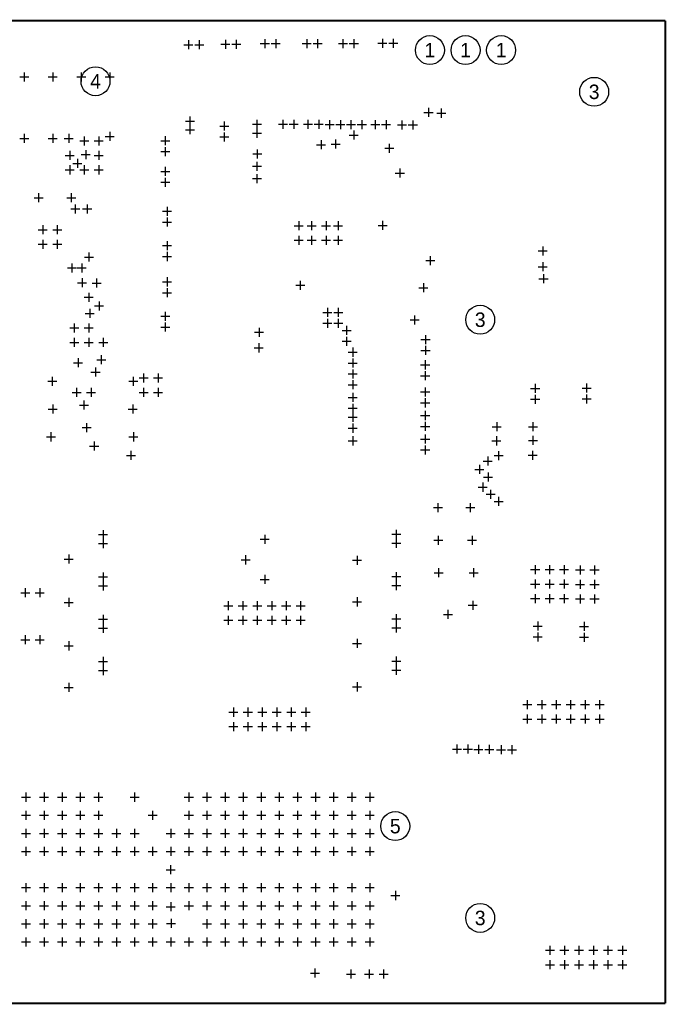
# Model space of a CAD drawing. Extents: x 0 to 258, y -1 to 175.
# Tile 2 of 3: x 52 to 97, y 0 to 69. Entities that reach past the tile are written whole.
import ezdxf
from ezdxf.enums import TextEntityAlignment as Align

# ---------------------------------------------------------------- set-up
doc = ezdxf.new("R2010")
doc.units = 0
doc.layers.add('BG_OUTLINE', color=254, linetype='CONTINUOUS')
doc.layers.add('MA_NCLEGEND-1-8', color=7, linetype='CONTINUOUS')

# ---------------------------------------------------------------- blocks, each defined once
blk = doc.blocks.new('FIGURE_CROSS')
for points in [[(-0.5, 0), (0.5, 0)], [(0, 0.5), (0, -0.5)]]:
    blk.add_lwpolyline(points)
blk = doc.blocks.new('FIGURE_CIRCLE')
blk.add_circle((0, 0), 0.5)

msp = doc.modelspace()

# ---------------------------------------------------------------- linework, layer by layer
at = {"layer": 'BG_OUTLINE', "const_width": 0.127}
for points in [[(96.999806, 69.000116), (0, 69.000116)], [(96.999806, 0), (96.999806, 69.000116)], [(0, 0), (96.999806, 0)]]:
    msp.add_lwpolyline(points, dxfattribs=at)

# ---------------------------------------------------------------- block references
at = {"layer": 'MA_NCLEGEND-1-8'}
for name, p, xscale, yscale in [('FIGURE_CIRCLE', (80.47101, 66.929), 2.032, 2.032), ('FIGURE_CIRCLE', (82.971132, 66.929), 2.032, 2.032), ('FIGURE_CIRCLE', (85.471, 66.929), 2.032, 2.032), ('FIGURE_CROSS', (63.5254, 67.31), 0.635, 0.635), ('FIGURE_CROSS', (64.2874, 67.31), 0.635, 0.635), ('FIGURE_CROSS', (66.1162, 67.3354), 0.635, 0.635), ('FIGURE_CROSS', (66.8782, 67.3354), 0.635, 0.635), ('FIGURE_CROSS', (68.8848, 67.3862), 0.635, 0.635), ('FIGURE_CROSS', (69.6468, 67.3862), 0.635, 0.635), ('FIGURE_CROSS', (71.8312, 67.3862), 0.635, 0.635), ('FIGURE_CROSS', (72.5932, 67.3862), 0.635, 0.635), ('FIGURE_CROSS', (74.3712, 67.3862), 0.635, 0.635), ('FIGURE_CROSS', (75.1332, 67.3862), 0.635, 0.635), ('FIGURE_CROSS', (77.1398, 67.4116), 0.635, 0.635), ('FIGURE_CROSS', (77.9018, 67.4116), 0.635, 0.635), ('FIGURE_CIRCLE', (56.999886, 64.737996), 2.032, 2.032), ('FIGURE_CROSS', (51.999896, 65.0494), 0.635, 0.635), ('FIGURE_CROSS', (53.999892, 65.0494), 0.635, 0.635), ('FIGURE_CROSS', (55.999888, 65.0494), 0.635, 0.635), ('FIGURE_CROSS', (57.999884, 65.0494), 0.635, 0.635), ('FIGURE_CIRCLE', (92.00007, 64.000126), 2.032, 2.032), ('FIGURE_CROSS', (63.627, 61.9506), 0.635, 0.635), ('FIGURE_CROSS', (80.37322, 62.55258), 0.635, 0.635), ('FIGURE_CROSS', (81.27238, 62.50178), 0.635, 0.635), ('FIGURE_CROSS', (63.627, 61.341), 0.635, 0.635), ('FIGURE_CROSS', (66.04, 61.595), 0.635, 0.635), ('FIGURE_CROSS', (68.326, 61.722), 0.635, 0.635), ('FIGURE_CROSS', (70.1548, 61.722), 0.635, 0.635), ('FIGURE_CROSS', (70.9168, 61.722), 0.635, 0.635), ('FIGURE_CROSS', (71.9074, 61.722), 0.635, 0.635), ('FIGURE_CROSS', (72.6694, 61.722), 0.635, 0.635), ('FIGURE_CROSS', (73.4314, 61.6966), 0.635, 0.635), ('FIGURE_CROSS', (74.1934, 61.6966), 0.635, 0.635), ('FIGURE_CROSS', (74.93, 61.6966), 0.635, 0.635), ('FIGURE_CROSS', (75.692, 61.6966), 0.635, 0.635), ('FIGURE_CROSS', (76.6318, 61.6966), 0.635, 0.635), ('FIGURE_CROSS', (77.3938, 61.6966), 0.635, 0.635), ('FIGURE_CROSS', (78.5114, 61.6712), 0.635, 0.635), ('FIGURE_CROSS', (79.2734, 61.6712), 0.635, 0.635), ('FIGURE_CROSS', (51.999896, 60.7314), 0.635, 0.635), ('FIGURE_CROSS', (53.999892, 60.7314), 0.635, 0.635), ('FIGURE_CROSS', (55.118, 60.7314), 0.635, 0.635), ('FIGURE_CROSS', (56.2102, 60.5536), 0.635, 0.635), ('FIGURE_CROSS', (57.2262, 60.5536), 0.635, 0.635), ('FIGURE_CROSS', (57.999884, 60.872116), 0.635, 0.635), ('FIGURE_CROSS', (61.898276, 60.5663), 0.635, 0.635), ('FIGURE_CROSS', (66.04, 60.833), 0.635, 0.635), ('FIGURE_CROSS', (68.326, 61.087), 0.635, 0.635), ('FIGURE_CROSS', (75.1205, 60.966096), 0.635, 0.635), ('FIGURE_CROSS', (72.8345, 60.2869), 0.635, 0.635), ('FIGURE_CROSS', (73.8505, 60.331096), 0.635, 0.635), ('FIGURE_CROSS', (77.6224, 60.03798), 0.635, 0.635), ('FIGURE_CROSS', (55.1942, 59.5376), 0.635, 0.635), ('FIGURE_CROSS', (56.3118, 59.5884), 0.635, 0.635), ('FIGURE_CROSS', (57.2262, 59.5376), 0.635, 0.635), ('FIGURE_CROSS', (61.898276, 59.8043), 0.635, 0.635), ('FIGURE_CROSS', (68.3514, 59.6392), 0.635, 0.635), ('FIGURE_CROSS', (55.1942, 58.5216), 0.635, 0.635), ('FIGURE_CROSS', (55.7276, 58.9788), 0.635, 0.635), ('FIGURE_CROSS', (56.2102, 58.5216), 0.635, 0.635), ('FIGURE_CROSS', (57.2262, 58.5216), 0.635, 0.635), ('FIGURE_CROSS', (68.326, 58.7756), 0.635, 0.635), ('FIGURE_CROSS', (61.898276, 58.4073), 0.635, 0.635), ('FIGURE_CROSS', (68.326, 57.912), 0.635, 0.635), ('FIGURE_CROSS', (78.359, 58.293), 0.635, 0.635), ('FIGURE_CROSS', (61.898276, 57.6453), 0.635, 0.635), ('FIGURE_CROSS', (53.0098, 56.5658), 0.635, 0.635), ('FIGURE_CROSS', (55.2958, 56.5658), 0.635, 0.635), ('FIGURE_CROSS', (55.5752, 55.7784), 0.635, 0.635), ('FIGURE_CROSS', (56.4134, 55.7784), 0.635, 0.635), ('FIGURE_CROSS', (62.025276, 55.6133), 0.635, 0.635), ('FIGURE_CROSS', (53.299614, 54.31536), 0.635, 0.635), ('FIGURE_CROSS', (54.315614, 54.31536), 0.635, 0.635), ('FIGURE_CROSS', (62.025276, 54.8513), 0.635, 0.635), ('FIGURE_CROSS', (71.266304, 54.593998), 0.635, 0.635), ('FIGURE_CROSS', (72.164194, 54.593998), 0.635, 0.635), ('FIGURE_CROSS', (73.180194, 54.593998), 0.635, 0.635), ('FIGURE_CROSS', (74.028554, 54.597808), 0.635, 0.635), ('FIGURE_CROSS', (77.1525, 54.616096), 0.635, 0.635), ('FIGURE_CROSS', (53.299614, 53.29936), 0.635, 0.635), ('FIGURE_CROSS', (54.315614, 53.29936), 0.635, 0.635), ('FIGURE_CROSS', (62.025276, 53.2003), 0.635, 0.635), ('FIGURE_CROSS', (71.266304, 53.577998), 0.635, 0.635), ('FIGURE_CROSS', (72.164194, 53.577998), 0.635, 0.635), ('FIGURE_CROSS', (73.180194, 53.577998), 0.635, 0.635), ('FIGURE_CROSS', (74.028554, 53.581808), 0.635, 0.635), ('FIGURE_CROSS', (56.5404, 52.4002), 0.635, 0.635), ('FIGURE_CROSS', (62.025276, 52.4383), 0.635, 0.635), ('FIGURE_CROSS', (88.392, 52.832), 0.635, 0.635), ('FIGURE_CROSS', (55.3466, 51.6382), 0.635, 0.635), ('FIGURE_CROSS', (56.0324, 51.6382), 0.635, 0.635), ('FIGURE_CROSS', (80.4926, 52.1462), 0.635, 0.635), ('FIGURE_CROSS', (88.392, 51.7144), 0.635, 0.635), ('FIGURE_CROSS', (88.4428, 50.8762), 0.635, 0.635), ('FIGURE_CROSS', (56.0578, 50.5968), 0.635, 0.635), ('FIGURE_CROSS', (57.0738, 50.5714), 0.635, 0.635), ('FIGURE_CROSS', (62.025276, 50.6603), 0.635, 0.635), ('FIGURE_CROSS', (71.374, 50.419), 0.635, 0.635), ('FIGURE_CROSS', (80.01, 50.2412), 0.635, 0.635), ('FIGURE_CROSS', (56.526684, 49.5808), 0.635, 0.635), ('FIGURE_CROSS', (62.025276, 49.8983), 0.635, 0.635), ('FIGURE_CROSS', (57.2516, 48.9712), 0.635, 0.635), ('FIGURE_CROSS', (56.5912, 48.4378), 0.635, 0.635), ('FIGURE_CROSS', (61.898276, 48.2473), 0.635, 0.635), ('FIGURE_CROSS', (73.279, 48.514), 0.635, 0.635), ('FIGURE_CROSS', (74.041, 48.514), 0.635, 0.635), ('FIGURE_CIRCLE', (84.000086, 47.999904), 2.032, 2.032), ('FIGURE_CROSS', (55.510684, 47.4218), 0.635, 0.635), ('FIGURE_CROSS', (56.526684, 47.4218), 0.635, 0.635), ('FIGURE_CROSS', (61.898276, 47.4853), 0.635, 0.635), ('FIGURE_CROSS', (73.279, 47.752), 0.635, 0.635), ('FIGURE_CROSS', (74.041, 47.752), 0.635, 0.635), ('FIGURE_CROSS', (79.4004, 47.9806), 0.635, 0.635), ('FIGURE_CROSS', (68.4784, 47.117), 0.635, 0.635), ('FIGURE_CROSS', (74.619104, 47.250096), 0.635, 0.635), ('FIGURE_CROSS', (55.510684, 46.4058), 0.635, 0.635), ('FIGURE_CROSS', (56.526684, 46.4058), 0.635, 0.635), ('FIGURE_CROSS', (57.542684, 46.4058), 0.635, 0.635), ('FIGURE_CROSS', (68.453, 46.0248), 0.635, 0.635), ('FIGURE_CROSS', (74.619104, 46.488096), 0.635, 0.635), ('FIGURE_CROSS', (80.1624, 46.609), 0.635, 0.635), ('FIGURE_CROSS', (75.057, 45.72), 0.635, 0.635), ('FIGURE_CROSS', (80.1624, 45.847), 0.635, 0.635), ('FIGURE_CROSS', (55.7784, 44.9834), 0.635, 0.635), ('FIGURE_CROSS', (57.404, 45.1866), 0.635, 0.635), ('FIGURE_CROSS', (75.057, 44.958), 0.635, 0.635), ('FIGURE_CROSS', (80.137, 44.831), 0.635, 0.635), ('FIGURE_CROSS', (57.00141, 44.32681), 0.635, 0.635), ('FIGURE_CROSS', (75.057, 44.196), 0.635, 0.635), ('FIGURE_CROSS', (80.137, 44.069), 0.635, 0.635), ('FIGURE_CROSS', (53.96357, 43.67657), 0.635, 0.635), ('FIGURE_CROSS', (59.65063, 43.67657), 0.635, 0.635), ('FIGURE_CROSS', (60.3758, 43.9166), 0.635, 0.635), ('FIGURE_CROSS', (61.3918, 43.9166), 0.635, 0.635), ('FIGURE_CROSS', (75.057, 43.434), 0.635, 0.635), ('FIGURE_CROSS', (55.6768, 42.9006), 0.635, 0.635), ('FIGURE_CROSS', (56.6928, 42.9006), 0.635, 0.635), ('FIGURE_CROSS', (60.3758, 42.9006), 0.635, 0.635), ('FIGURE_CROSS', (61.3918, 42.9006), 0.635, 0.635), ('FIGURE_CROSS', (75.057, 42.545), 0.635, 0.635), ('FIGURE_CROSS', (80.137, 42.926), 0.635, 0.635), ('FIGURE_CROSS', (87.8586, 43.18), 0.635, 0.635), ('FIGURE_CROSS', (91.4654, 43.2054), 0.635, 0.635), ('FIGURE_CROSS', (56.1848, 42.0116), 0.635, 0.635), ('FIGURE_CROSS', (80.137, 42.164), 0.635, 0.635), ('FIGURE_CROSS', (87.8586, 42.418), 0.635, 0.635), ('FIGURE_CROSS', (91.4654, 42.4434), 0.635, 0.635), ('FIGURE_CROSS', (53.99532, 41.72712), 0.635, 0.635), ('FIGURE_CROSS', (59.60872, 41.72712), 0.635, 0.635), ('FIGURE_CROSS', (75.057, 41.783), 0.635, 0.635), ('FIGURE_CROSS', (80.137, 41.275), 0.635, 0.635), ('FIGURE_CROSS', (75.057, 41.148), 0.635, 0.635), ('FIGURE_CROSS', (80.137, 40.513), 0.635, 0.635), ('FIGURE_CROSS', (85.1662, 40.4876), 0.635, 0.635), ('FIGURE_CROSS', (87.7062, 40.4876), 0.635, 0.635), ('FIGURE_CROSS', (53.87213, 39.77767), 0.635, 0.635), ('FIGURE_CROSS', (56.37276, 40.42664), 0.635, 0.635), ('FIGURE_CROSS', (59.6646, 39.7764), 0.635, 0.635), ('FIGURE_CROSS', (75.057, 40.386), 0.635, 0.635), ('FIGURE_CROSS', (56.90743, 39.12743), 0.635, 0.635), ('FIGURE_CROSS', (75.057, 39.497), 0.635, 0.635), ('FIGURE_CROSS', (80.137, 39.624), 0.635, 0.635), ('FIGURE_CROSS', (85.1408, 39.497), 0.635, 0.635), ('FIGURE_CROSS', (87.7062, 39.5224), 0.635, 0.635), ('FIGURE_CROSS', (59.49061, 38.47719), 0.635, 0.635), ('FIGURE_CROSS', (80.137, 38.862), 0.635, 0.635), ('FIGURE_CROSS', (85.2932, 38.4556), 0.635, 0.635), ('FIGURE_CROSS', (87.6808, 38.481), 0.635, 0.635), ('FIGURE_CROSS', (84.5312, 38.0746), 0.635, 0.635), ('FIGURE_CROSS', (83.947, 37.4904), 0.635, 0.635), ('FIGURE_CROSS', (84.5566, 36.957), 0.635, 0.635), ('FIGURE_CROSS', (84.1756, 36.24453), 0.635, 0.635), ('FIGURE_CROSS', (84.7344, 35.744404), 0.635, 0.635), ('FIGURE_CROSS', (85.2932, 35.244532), 0.635, 0.635), ('FIGURE_CROSS', (81.033874, 34.805874), 0.635, 0.635), ('FIGURE_CROSS', (83.304126, 34.805874), 0.635, 0.635), ('FIGURE_CROSS', (57.531, 32.913066), 0.635, 0.635), ('FIGURE_CROSS', (78.105, 32.938212), 0.635, 0.635), ('FIGURE_CROSS', (57.531, 32.278066), 0.635, 0.635), ('FIGURE_CROSS', (68.881752, 32.585152), 0.635, 0.635), ('FIGURE_CROSS', (78.105, 32.303212), 0.635, 0.635), ('FIGURE_CROSS', (81.059274, 32.519874), 0.635, 0.635), ('FIGURE_CROSS', (83.431126, 32.519874), 0.635, 0.635), ('FIGURE_CROSS', (55.118, 31.199836), 0.635, 0.635), ('FIGURE_CROSS', (67.5386, 31.1404), 0.635, 0.635), ('FIGURE_CROSS', (75.3618, 31.115), 0.635, 0.635), ('FIGURE_CROSS', (81.084674, 30.233874), 0.635, 0.635), ('FIGURE_CROSS', (83.532726, 30.233874), 0.635, 0.635), ('FIGURE_CROSS', (87.8586, 30.4546), 0.635, 0.635), ('FIGURE_CROSS', (88.8746, 30.4546), 0.635, 0.635), ('FIGURE_CROSS', (89.8906, 30.4546), 0.635, 0.635), ('FIGURE_CROSS', (91.0082, 30.4292), 0.635, 0.635), ('FIGURE_CROSS', (92.0242, 30.4292), 0.635, 0.635), ('FIGURE_CROSS', (57.531, 29.943044), 0.635, 0.635), ('FIGURE_CROSS', (68.881752, 29.765752), 0.635, 0.635), ('FIGURE_CROSS', (78.105, 29.96819), 0.635, 0.635), ('FIGURE_CROSS', (87.8586, 29.4386), 0.635, 0.635), ('FIGURE_CROSS', (88.8746, 29.4386), 0.635, 0.635), ('FIGURE_CROSS', (89.8906, 29.4386), 0.635, 0.635), ('FIGURE_CROSS', (91.0082, 29.4132), 0.635, 0.635), ('FIGURE_CROSS', (92.0242, 29.4132), 0.635, 0.635), ('FIGURE_CROSS', (52.07, 28.829), 0.635, 0.635), ('FIGURE_CROSS', (53.086, 28.829), 0.635, 0.635), ('FIGURE_CROSS', (57.531, 29.308044), 0.635, 0.635), ('FIGURE_CROSS', (78.105, 29.33319), 0.635, 0.635), ('FIGURE_CROSS', (55.118, 28.151836), 0.635, 0.635), ('FIGURE_CROSS', (75.3618, 28.194), 0.635, 0.635), ('FIGURE_CROSS', (87.8586, 28.4226), 0.635, 0.635), ('FIGURE_CROSS', (88.8746, 28.4226), 0.635, 0.635), ('FIGURE_CROSS', (89.8906, 28.4226), 0.635, 0.635), ('FIGURE_CROSS', (91.0082, 28.3972), 0.635, 0.635), ('FIGURE_CROSS', (92.0242, 28.3972), 0.635, 0.635), ('FIGURE_CROSS', (66.3194, 27.9146), 0.635, 0.635), ('FIGURE_CROSS', (67.3354, 27.9146), 0.635, 0.635), ('FIGURE_CROSS', (68.3514, 27.9146), 0.635, 0.635), ('FIGURE_CROSS', (69.3674, 27.9146), 0.635, 0.635), ('FIGURE_CROSS', (70.3834, 27.9146), 0.635, 0.635), ('FIGURE_CROSS', (71.3994, 27.9146), 0.635, 0.635), ('FIGURE_CROSS', (83.481926, 27.947874), 0.635, 0.635), ('FIGURE_CROSS', (57.531, 26.973022), 0.635, 0.635), ('FIGURE_CROSS', (66.3194, 26.8986), 0.635, 0.635), ('FIGURE_CROSS', (67.3354, 26.8986), 0.635, 0.635), ('FIGURE_CROSS', (68.3514, 26.8986), 0.635, 0.635), ('FIGURE_CROSS', (69.3674, 26.8986), 0.635, 0.635), ('FIGURE_CROSS', (70.3834, 26.8986), 0.635, 0.635), ('FIGURE_CROSS', (71.3994, 26.8986), 0.635, 0.635), ('FIGURE_CROSS', (78.105, 26.998422), 0.635, 0.635), ('FIGURE_CROSS', (81.733898, 27.308302), 0.635, 0.635), ('FIGURE_CROSS', (57.531, 26.338022), 0.635, 0.635), ('FIGURE_CROSS', (78.105, 26.363422), 0.635, 0.635), ('FIGURE_CROSS', (88.0364, 26.4922), 0.635, 0.635), ('FIGURE_CROSS', (91.2876, 26.4668), 0.635, 0.635), ('FIGURE_CROSS', (52.07, 25.527), 0.635, 0.635), ('FIGURE_CROSS', (53.086, 25.527), 0.635, 0.635), ('FIGURE_CROSS', (75.3618, 25.273), 0.635, 0.635), ('FIGURE_CROSS', (88.0364, 25.7302), 0.635, 0.635), ('FIGURE_CROSS', (91.2876, 25.7048), 0.635, 0.635), ('FIGURE_CROSS', (55.118, 25.103836), 0.635, 0.635), ('FIGURE_CROSS', (57.531, 24.003), 0.635, 0.635), ('FIGURE_CROSS', (78.105, 24.0284), 0.635, 0.635), ('FIGURE_CROSS', (57.531, 23.368), 0.635, 0.635), ('FIGURE_CROSS', (78.105, 23.3934), 0.635, 0.635), ('FIGURE_CROSS', (55.118, 22.182836), 0.635, 0.635), ('FIGURE_CROSS', (75.3618, 22.225), 0.635, 0.635), ('FIGURE_CROSS', (66.675, 20.447), 0.635, 0.635), ('FIGURE_CROSS', (67.691, 20.447), 0.635, 0.635), ('FIGURE_CROSS', (68.707, 20.447), 0.635, 0.635), ('FIGURE_CROSS', (69.723, 20.447), 0.635, 0.635), ('FIGURE_CROSS', (70.739, 20.447), 0.635, 0.635), ('FIGURE_CROSS', (71.755, 20.447), 0.635, 0.635), ('FIGURE_CROSS', (87.2998, 20.9804), 0.635, 0.635), ('FIGURE_CROSS', (88.3158, 20.9804), 0.635, 0.635), ('FIGURE_CROSS', (89.3318, 20.9804), 0.635, 0.635), ('FIGURE_CROSS', (90.3478, 20.9804), 0.635, 0.635), ('FIGURE_CROSS', (91.3638, 20.9804), 0.635, 0.635), ('FIGURE_CROSS', (92.3798, 20.9804), 0.635, 0.635), ('FIGURE_CROSS', (87.2998, 19.9644), 0.635, 0.635), ('FIGURE_CROSS', (88.3158, 19.9644), 0.635, 0.635), ('FIGURE_CROSS', (89.3318, 19.9644), 0.635, 0.635), ('FIGURE_CROSS', (90.3478, 19.9644), 0.635, 0.635), ('FIGURE_CROSS', (91.3638, 19.9644), 0.635, 0.635), ('FIGURE_CROSS', (92.3798, 19.9644), 0.635, 0.635), ('FIGURE_CROSS', (66.675, 19.431), 0.635, 0.635), ('FIGURE_CROSS', (67.691, 19.431), 0.635, 0.635), ('FIGURE_CROSS', (68.707, 19.431), 0.635, 0.635), ('FIGURE_CROSS', (69.723, 19.431), 0.635, 0.635), ('FIGURE_CROSS', (70.739, 19.431), 0.635, 0.635), ('FIGURE_CROSS', (71.755, 19.431), 0.635, 0.635), ('FIGURE_CROSS', (82.3722, 17.8562), 0.635, 0.635), ('FIGURE_CROSS', (83.1342, 17.8562), 0.635, 0.635), ('FIGURE_CROSS', (83.8708, 17.8308), 0.635, 0.635), ('FIGURE_CROSS', (84.6328, 17.8308), 0.635, 0.635), ('FIGURE_CROSS', (85.471, 17.8054), 0.635, 0.635), ('FIGURE_CROSS', (86.233, 17.8054), 0.635, 0.635), ('FIGURE_CROSS', (52.121054, 14.477746), 0.635, 0.635), ('FIGURE_CROSS', (53.391054, 14.477746), 0.635, 0.635), ('FIGURE_CROSS', (54.661054, 14.477746), 0.635, 0.635), ('FIGURE_CROSS', (55.931054, 14.477746), 0.635, 0.635), ('FIGURE_CROSS', (57.201054, 14.477746), 0.635, 0.635), ('FIGURE_CROSS', (59.741054, 14.477746), 0.635, 0.635), ('FIGURE_CROSS', (63.551054, 14.477746), 0.635, 0.635), ('FIGURE_CROSS', (64.821054, 14.477746), 0.635, 0.635), ('FIGURE_CROSS', (66.091054, 14.477746), 0.635, 0.635), ('FIGURE_CROSS', (67.361054, 14.477746), 0.635, 0.635), ('FIGURE_CROSS', (68.631054, 14.477746), 0.635, 0.635), ('FIGURE_CROSS', (69.901054, 14.477746), 0.635, 0.635), ('FIGURE_CROSS', (71.171054, 14.477746), 0.635, 0.635), ('FIGURE_CROSS', (72.441054, 14.477746), 0.635, 0.635), ('FIGURE_CROSS', (73.711054, 14.477746), 0.635, 0.635), ('FIGURE_CROSS', (74.981054, 14.477746), 0.635, 0.635), ('FIGURE_CROSS', (76.251054, 14.477746), 0.635, 0.635), ('FIGURE_CROSS', (52.121054, 13.207746), 0.635, 0.635), ('FIGURE_CROSS', (53.391054, 13.207746), 0.635, 0.635), ('FIGURE_CROSS', (54.661054, 13.207746), 0.635, 0.635), ('FIGURE_CROSS', (55.931054, 13.207746), 0.635, 0.635), ('FIGURE_CROSS', (57.201054, 13.207746), 0.635, 0.635), ('FIGURE_CROSS', (61.011054, 13.207746), 0.635, 0.635), ('FIGURE_CROSS', (63.551054, 13.207746), 0.635, 0.635), ('FIGURE_CROSS', (64.821054, 13.207746), 0.635, 0.635), ('FIGURE_CROSS', (66.091054, 13.207746), 0.635, 0.635), ('FIGURE_CROSS', (67.361054, 13.207746), 0.635, 0.635), ('FIGURE_CROSS', (68.631054, 13.207746), 0.635, 0.635), ('FIGURE_CROSS', (69.901054, 13.207746), 0.635, 0.635), ('FIGURE_CROSS', (71.171054, 13.207746), 0.635, 0.635), ('FIGURE_CROSS', (72.441054, 13.207746), 0.635, 0.635), ('FIGURE_CROSS', (73.711054, 13.207746), 0.635, 0.635), ('FIGURE_CROSS', (74.981054, 13.207746), 0.635, 0.635), ('FIGURE_CROSS', (76.251054, 13.207746), 0.635, 0.635), ('FIGURE_CIRCLE', (78.040992, 12.447778), 2.032, 2.032), ('FIGURE_CROSS', (52.121054, 11.937746), 0.635, 0.635), ('FIGURE_CROSS', (53.391054, 11.937746), 0.635, 0.635), ('FIGURE_CROSS', (54.661054, 11.937746), 0.635, 0.635), ('FIGURE_CROSS', (55.931054, 11.937746), 0.635, 0.635), ('FIGURE_CROSS', (57.201054, 11.937746), 0.635, 0.635), ('FIGURE_CROSS', (58.471054, 11.937746), 0.635, 0.635), ('FIGURE_CROSS', (59.741054, 11.937746), 0.635, 0.635), ('FIGURE_CROSS', (62.281054, 11.937746), 0.635, 0.635), ('FIGURE_CROSS', (63.551054, 11.937746), 0.635, 0.635), ('FIGURE_CROSS', (64.821054, 11.937746), 0.635, 0.635), ('FIGURE_CROSS', (66.091054, 11.937746), 0.635, 0.635), ('FIGURE_CROSS', (67.361054, 11.937746), 0.635, 0.635), ('FIGURE_CROSS', (68.631054, 11.937746), 0.635, 0.635), ('FIGURE_CROSS', (69.901054, 11.937746), 0.635, 0.635), ('FIGURE_CROSS', (71.171054, 11.937746), 0.635, 0.635), ('FIGURE_CROSS', (72.441054, 11.937746), 0.635, 0.635), ('FIGURE_CROSS', (73.711054, 11.937746), 0.635, 0.635), ('FIGURE_CROSS', (74.981054, 11.937746), 0.635, 0.635), ('FIGURE_CROSS', (76.251054, 11.937746), 0.635, 0.635), ('FIGURE_CROSS', (52.121054, 10.667746), 0.635, 0.635), ('FIGURE_CROSS', (53.391054, 10.667746), 0.635, 0.635), ('FIGURE_CROSS', (54.661054, 10.667746), 0.635, 0.635), ('FIGURE_CROSS', (55.931054, 10.667746), 0.635, 0.635), ('FIGURE_CROSS', (57.201054, 10.667746), 0.635, 0.635), ('FIGURE_CROSS', (58.471054, 10.667746), 0.635, 0.635), ('FIGURE_CROSS', (59.741054, 10.667746), 0.635, 0.635), ('FIGURE_CROSS', (61.011054, 10.667746), 0.635, 0.635), ('FIGURE_CROSS', (62.281054, 10.667746), 0.635, 0.635), ('FIGURE_CROSS', (63.551054, 10.667746), 0.635, 0.635), ('FIGURE_CROSS', (64.821054, 10.667746), 0.635, 0.635), ('FIGURE_CROSS', (66.091054, 10.667746), 0.635, 0.635), ('FIGURE_CROSS', (67.361054, 10.667746), 0.635, 0.635), ('FIGURE_CROSS', (68.631054, 10.667746), 0.635, 0.635), ('FIGURE_CROSS', (69.901054, 10.667746), 0.635, 0.635), ('FIGURE_CROSS', (71.171054, 10.667746), 0.635, 0.635), ('FIGURE_CROSS', (72.441054, 10.667746), 0.635, 0.635), ('FIGURE_CROSS', (73.711054, 10.667746), 0.635, 0.635), ('FIGURE_CROSS', (74.981054, 10.667746), 0.635, 0.635), ('FIGURE_CROSS', (76.251054, 10.667746), 0.635, 0.635), ('FIGURE_CROSS', (62.268354, 9.385046), 0.635, 0.635), ('FIGURE_CROSS', (52.121054, 8.127746), 0.635, 0.635), ('FIGURE_CROSS', (53.391054, 8.127746), 0.635, 0.635), ('FIGURE_CROSS', (54.661054, 8.127746), 0.635, 0.635), ('FIGURE_CROSS', (55.931054, 8.127746), 0.635, 0.635), ('FIGURE_CROSS', (57.201054, 8.127746), 0.635, 0.635), ('FIGURE_CROSS', (58.471054, 8.127746), 0.635, 0.635), ('FIGURE_CROSS', (59.741054, 8.127746), 0.635, 0.635), ('FIGURE_CROSS', (61.011054, 8.127746), 0.635, 0.635), ('FIGURE_CROSS', (62.281054, 8.127746), 0.635, 0.635), ('FIGURE_CROSS', (63.551054, 8.127746), 0.635, 0.635), ('FIGURE_CROSS', (64.821054, 8.127746), 0.635, 0.635), ('FIGURE_CROSS', (66.091054, 8.127746), 0.635, 0.635), ('FIGURE_CROSS', (67.361054, 8.127746), 0.635, 0.635), ('FIGURE_CROSS', (68.631054, 8.127746), 0.635, 0.635), ('FIGURE_CROSS', (69.901054, 8.127746), 0.635, 0.635), ('FIGURE_CROSS', (71.171054, 8.127746), 0.635, 0.635), ('FIGURE_CROSS', (72.441054, 8.127746), 0.635, 0.635), ('FIGURE_CROSS', (73.711054, 8.127746), 0.635, 0.635), ('FIGURE_CROSS', (74.981054, 8.127746), 0.635, 0.635), ('FIGURE_CROSS', (76.251054, 8.127746), 0.635, 0.635), ('FIGURE_CROSS', (78.04658, 7.57682), 0.635, 0.635), ('FIGURE_CROSS', (52.121054, 6.857746), 0.635, 0.635), ('FIGURE_CROSS', (53.391054, 6.857746), 0.635, 0.635), ('FIGURE_CROSS', (54.661054, 6.857746), 0.635, 0.635), ('FIGURE_CROSS', (55.931054, 6.857746), 0.635, 0.635), ('FIGURE_CROSS', (57.201054, 6.857746), 0.635, 0.635), ('FIGURE_CROSS', (58.471054, 6.857746), 0.635, 0.635), ('FIGURE_CROSS', (59.741054, 6.857746), 0.635, 0.635), ('FIGURE_CROSS', (61.011054, 6.857746), 0.635, 0.635), ('FIGURE_CROSS', (62.2808, 6.7818), 0.635, 0.635), ('FIGURE_CROSS', (63.551054, 6.857746), 0.635, 0.635), ('FIGURE_CROSS', (64.821054, 6.857746), 0.635, 0.635), ('FIGURE_CROSS', (66.091054, 6.857746), 0.635, 0.635), ('FIGURE_CROSS', (67.361054, 6.857746), 0.635, 0.635), ('FIGURE_CROSS', (68.631054, 6.857746), 0.635, 0.635), ('FIGURE_CROSS', (69.901054, 6.857746), 0.635, 0.635), ('FIGURE_CROSS', (71.171054, 6.857746), 0.635, 0.635), ('FIGURE_CROSS', (72.441054, 6.857746), 0.635, 0.635), ('FIGURE_CROSS', (73.711054, 6.857746), 0.635, 0.635), ('FIGURE_CROSS', (74.981054, 6.857746), 0.635, 0.635), ('FIGURE_CROSS', (76.251054, 6.857746), 0.635, 0.635), ('FIGURE_CIRCLE', (84.000086, 5.999988), 2.032, 2.032), ('FIGURE_CROSS', (52.121054, 5.587746), 0.635, 0.635), ('FIGURE_CROSS', (53.391054, 5.587746), 0.635, 0.635), ('FIGURE_CROSS', (54.661054, 5.587746), 0.635, 0.635), ('FIGURE_CROSS', (55.931054, 5.587746), 0.635, 0.635), ('FIGURE_CROSS', (57.201054, 5.587746), 0.635, 0.635), ('FIGURE_CROSS', (58.471054, 5.587746), 0.635, 0.635), ('FIGURE_CROSS', (59.741054, 5.587746), 0.635, 0.635), ('FIGURE_CROSS', (61.011054, 5.587746), 0.635, 0.635), ('FIGURE_CROSS', (62.3062, 5.6134), 0.635, 0.635), ('FIGURE_CROSS', (64.821054, 5.587746), 0.635, 0.635), ('FIGURE_CROSS', (66.091054, 5.587746), 0.635, 0.635), ('FIGURE_CROSS', (67.361054, 5.587746), 0.635, 0.635), ('FIGURE_CROSS', (68.631054, 5.587746), 0.635, 0.635), ('FIGURE_CROSS', (69.901054, 5.587746), 0.635, 0.635), ('FIGURE_CROSS', (71.171054, 5.587746), 0.635, 0.635), ('FIGURE_CROSS', (72.441054, 5.587746), 0.635, 0.635), ('FIGURE_CROSS', (73.711054, 5.587746), 0.635, 0.635), ('FIGURE_CROSS', (74.981054, 5.587746), 0.635, 0.635), ('FIGURE_CROSS', (76.251054, 5.587746), 0.635, 0.635), ('FIGURE_CROSS', (52.121054, 4.317746), 0.635, 0.635), ('FIGURE_CROSS', (53.391054, 4.317746), 0.635, 0.635), ('FIGURE_CROSS', (54.661054, 4.317746), 0.635, 0.635), ('FIGURE_CROSS', (55.931054, 4.317746), 0.635, 0.635), ('FIGURE_CROSS', (57.201054, 4.317746), 0.635, 0.635), ('FIGURE_CROSS', (58.471054, 4.317746), 0.635, 0.635), ('FIGURE_CROSS', (59.741054, 4.317746), 0.635, 0.635), ('FIGURE_CROSS', (61.011054, 4.317746), 0.635, 0.635), ('FIGURE_CROSS', (62.281054, 4.317746), 0.635, 0.635), ('FIGURE_CROSS', (63.551054, 4.317746), 0.635, 0.635), ('FIGURE_CROSS', (64.821054, 4.317746), 0.635, 0.635), ('FIGURE_CROSS', (66.091054, 4.317746), 0.635, 0.635), ('FIGURE_CROSS', (67.361054, 4.317746), 0.635, 0.635), ('FIGURE_CROSS', (68.631054, 4.317746), 0.635, 0.635), ('FIGURE_CROSS', (69.901054, 4.317746), 0.635, 0.635), ('FIGURE_CROSS', (71.171054, 4.317746), 0.635, 0.635), ('FIGURE_CROSS', (72.441054, 4.317746), 0.635, 0.635), ('FIGURE_CROSS', (73.711054, 4.317746), 0.635, 0.635), ('FIGURE_CROSS', (74.981054, 4.317746), 0.635, 0.635), ('FIGURE_CROSS', (76.251054, 4.317746), 0.635, 0.635), ('FIGURE_CROSS', (88.9, 3.7338), 0.635, 0.635), ('FIGURE_CROSS', (89.916, 3.7338), 0.635, 0.635), ('FIGURE_CROSS', (90.932, 3.7338), 0.635, 0.635), ('FIGURE_CROSS', (91.948, 3.7338), 0.635, 0.635), ('FIGURE_CROSS', (92.964, 3.7338), 0.635, 0.635), ('FIGURE_CROSS', (93.98, 3.7338), 0.635, 0.635), ('FIGURE_CROSS', (88.9, 2.7178), 0.635, 0.635), ('FIGURE_CROSS', (89.916, 2.7178), 0.635, 0.635), ('FIGURE_CROSS', (90.932, 2.7178), 0.635, 0.635), ('FIGURE_CROSS', (91.948, 2.7178), 0.635, 0.635), ('FIGURE_CROSS', (92.964, 2.7178), 0.635, 0.635), ('FIGURE_CROSS', (93.98, 2.7178), 0.635, 0.635), ('FIGURE_CROSS', (72.39889, 2.12471), 0.635, 0.635), ('FIGURE_CROSS', (74.93, 2.0574), 0.635, 0.635), ('FIGURE_CROSS', (76.2, 2.0574), 0.635, 0.635), ('FIGURE_CROSS', (77.216, 2.0574), 0.635, 0.635)]:
    msp.add_blockref(name, p, dxfattribs=dict(at, xscale=xscale, yscale=yscale))

# ---------------------------------------------------------------- texts
for s, p in [('1', (80.47101, 66.929)), ('1', (82.971132, 66.929)), ('1', (85.471, 66.929)), ('4', (56.999886, 64.737996)), ('3', (92.00007, 64.000126)), ('3', (84.000086, 47.999904)), ('5', (78.040992, 12.447778)), ('3', (84.000086, 5.999988))]:
    msp.add_text(s, height=1.016, dxfattribs=at).set_placement(p, align=Align.MIDDLE_CENTER)

doc.saveas('drawing.dxf')
